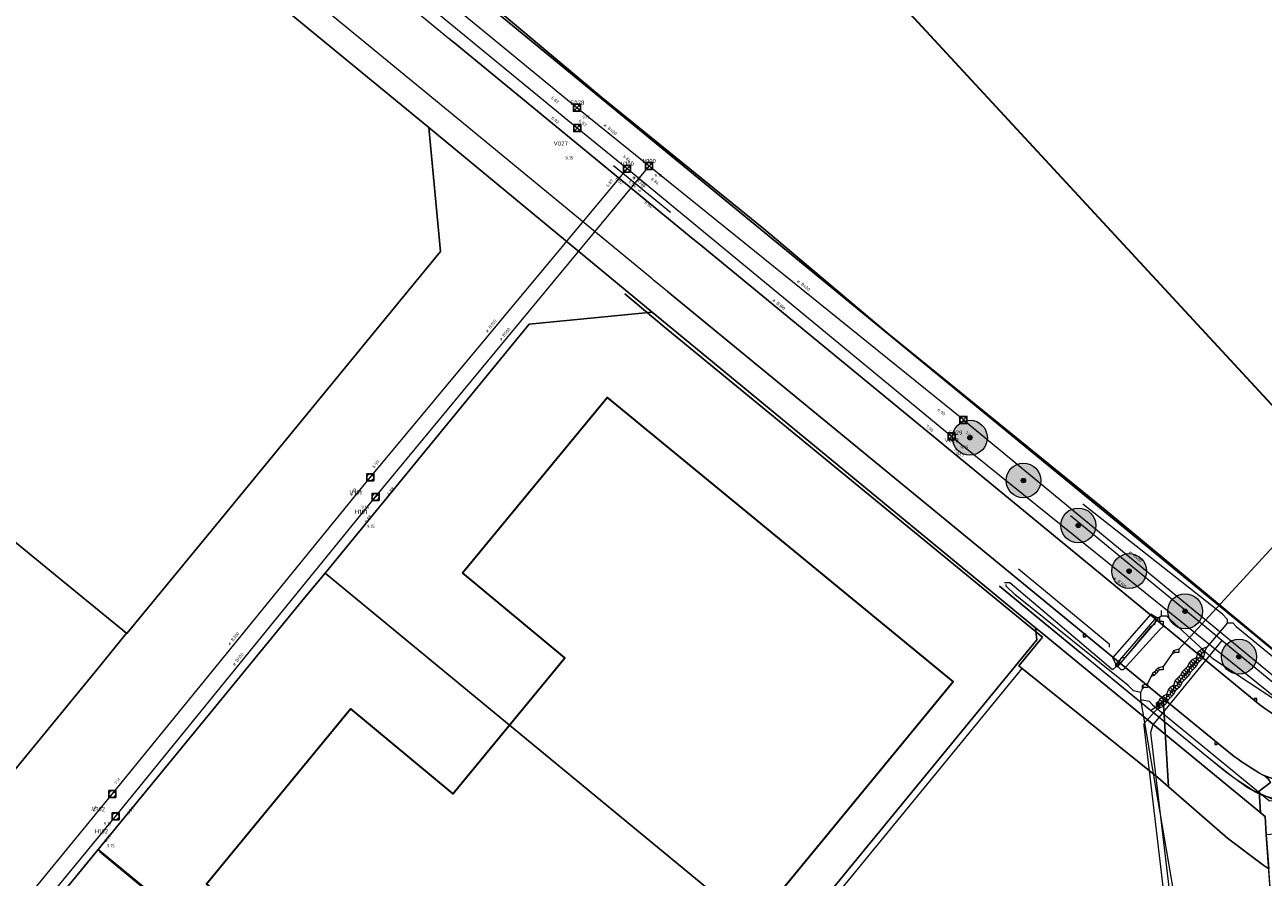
# Model space of a CAD drawing. Header units: metres. Extents: x 163628 to 167855, y 402678 to 405435.
# Tile 69 of 256: x 163973 to 164116, y 403356 to 403454. Entities that reach past the tile are written whole.
import ezdxf
from ezdxf.enums import TextEntityAlignment as Align
from ezdxf.lldxf.tags import DXFTag

# ---------------------------------------------------------------- set-up
doc = ezdxf.new("R2010")
doc.units = ezdxf.units.M
doc.layers.get('0').update_dxf_attribs({"lineweight": 25})
for name, color, linetype, lineweight in [('X-CA190022.004-UO-BGT_Ondergrond$0$GE_201_SHDHek_Lijn_GEM', 253, 'X-CA190022.004-UO-BGT_Ondergrond$0$Hekwerk', 9), ('X-CA190022.004-UO-BGT_Ondergrond$0$GE_314_WGDRijbaanLokaleweg_Vlak_GEM', 253, 'Continuous', 9), ('X-CA190022.004-UO-BGT_Ondergrond$0$GE_316_WGDFietspad_Vlak_GEM', 253, 'Continuous', 9), ('X-CA190022.004-UO-BGT_Ondergrond$0$GE_322_WGDInrit_Vlak_GEM', 253, 'Continuous', 9), ('X-CA190022.004-UO-BGT_Ondergrond$0$GE_367_OWGBerm_groenvoorziening_grasenk_GEM', 253, 'Continuous', 9), ('X-CA190022.004-UO-BGT_Ondergrond$0$GE_401_OTDErf_Vlak_GEM', 253, 'Continuous', 9), ('X-CA190022.004-UO-BGT_Ondergrond$0$GE_601_PNDgrondvlakpand_Vlak_MV_GEM', 34, 'Continuous', 35), ('X-CA190022.004-UO-BGT_Ondergrond$0$GE_861_PALLichtmast_Punt_GEM', 253, 'Continuous', 9), ('X-CA190022.004-UO-BGT_Ondergrond$0$GE_886_PutKolk_Punt_GEM', 253, 'Continuous', 9), ('X-CA190022.004-UO-KAD_Percelen$0$B-WE-KG-GRENS_PERCEEL-GV', 150, 'Continuous', 9), ('X-CA190022.004-UO-WHM_Riolering gemeente_NLCS_v0.2$0$B-WE-RI-BOB-T18', 214, 'Continuous', 15), ('X-CA190022.004-UO-WHM_Riolering gemeente_NLCS_v0.2$0$B-WE-RI-DIAMETER-T18', 214, 'Continuous', 15), ('X-CA190022.004-UO-WHM_Riolering gemeente_NLCS_v0.2$0$B-WE-RI-HWA_TRANSPORTLEIDING-G', 214, 'X-CA190022.004-UO-WHM_Riolering gemeente_NLCS_v0.2$0$1-200 HEMELWATER', 15), ('X-CA190022.004-UO-WHM_Riolering gemeente_NLCS_v0.2$0$B-WE-RI-PUT-S', 214, 'Continuous', 15), ('X-CA190022.004-UO-WHM_Riolering gemeente_NLCS_v0.2$0$B-WE-RI-PUTDEKSELHOOGTE-T18', 214, 'Continuous', 15), ('X-CA190022.004-UO-WHM_Riolering gemeente_NLCS_v0.2$0$B-WE-RI-PUTNUMMER-T25', 214, 'Continuous', 15), ('X-CA190022.004-UO-WHM_Riolering gemeente_NLCS_v0.2$0$B-WE-RI-VWA_TRANSPORTLEIDING-G', 214, 'X-CA190022.004-UO-WHM_Riolering gemeente_NLCS_v0.2$0$1-200 VUILWATER', 15)]:
    doc.layers.add(name, color=color, linetype=linetype, lineweight=lineweight)
doc.layers.add('X-CA190022.004-UO-DWM_Beplanting$0$B-WE-GR-BOOM-S AFKOMSTIG UIT BOMENBESTAND GEMEENTE', color=252, linetype='Continuous')
doc.layers.add('X-CA190022.004-UO-DWM_Beplanting$0$N-GV-GR-GRAS-A-200', color=7, linetype='Continuous')
for name, color, linetype, lineweight, transparency in [('X-CA190022.004-UO-KLIC$0$B-OI-KL-DATA_GLASNET VEGHEL B.V._0001106108_VECT_19O042615-G', 42, 'X-CA190022.004-UO-KLIC$0$KL-DATA-N', 0, 0.25), ('X-CA190022.004-UO-KLIC$0$B-OI-KL-DATA_KPN_0000546663_VECT_19O042615-G', 42, 'X-CA190022.004-UO-KLIC$0$1-200 TELEFONIE-KPN', 0, 0.25), ('X-CA190022.004-UO-KLIC$0$B-OI-KL-WATER_BW_0000551269_VECT_19O042615-G', 42, 'X-CA190022.004-UO-KLIC$0$1-200 WATERLEIDING', 0, 0.25), ('X-CA190022.004-UO-KLIC$0$B-WE-KL-DATA_MANTELBUIS-G', 42, 'X-CA190022.004-UO-KLIC$0$1-200 DATA', 0, 0.25), ('X-CA190022.004-UO-KLIC$0$B-WE-KL-ET_LS-G', 42, 'X-CA190022.004-UO-KLIC$0$1-200 LAAGSPANNING', 0, 0.25), ('X-CA190022.004-UO-KLIC$0$B-WE-KL-ET_LS_HULPSTUK-S', 42, 'X-CA190022.004-UO-KLIC$0$1-200 LAAGSPANNING', 0, 0.25), ('X-CA190022.004-UO-KLIC$0$B-WE-KL-ET_LS_KABELBED-G', 42, 'X-CA190022.004-UO-KLIC$0$1-200 LAAGSPANNING', 0, 0.25), ('X-CA190022.004-UO-KLIC$0$B-WE-KL-ET_MS-G', 42, 'X-CA190022.004-UO-KLIC$0$1-200 MIDDENSPANNING', 0, 0.25), ('X-CA190022.004-UO-KLIC$0$B-WE-KL-ET_MS_HULPSTUK-S', 42, 'X-CA190022.004-UO-KLIC$0$1-200 MIDDENSPANNING', 0, 0.25), ('X-CA190022.004-UO-KLIC$0$B-WE-KL-GAS_LD-G', 42, 'X-CA190022.004-UO-KLIC$0$1-200 GASLEIDING LAGE DRUK', 0, 0.25), ('X-CA190022.004-UO-KLIC$0$B-WE-KL-GAS_LD_HULPSTUK-S', 42, 'X-CA190022.004-UO-KLIC$0$1-200 GASLEIDING LAGE DRUK', 0, 0.25)]:
    doc.layers.add(name, color=color, linetype=linetype, lineweight=lineweight, transparency=transparency)
doc.styles.add('X-CA190022.004-UO-BGT_Ondergrond$0$NLCS-ISO', font='NLCS-ISO.ttf')
doc.styles.add('X-CA190022.004-UO-KLIC$0$NLCS-ISO', font='NLCS-ISO.ttf')
doc.styles.add('X-CA190022.004-UO-KLIC$0$Standard', font='NLCS-ISO.ttf')
doc.styles.add('X-CA190022.004-UO-WHM_Riolering gemeente_NLCS_v0.2$0$NLCS-ISO', font='NLCS-ISO.ttf')
doc.styles.add('X-CA190022.004-UO-WHM_Riolering gemeente_NLCS_v0.2$0$NLCS-ISO-M200-T18', font='NLCS-ISO.ttf', dxfattribs={"height": 0.36})
doc.styles.add('X-CA190022.004-UO-WHM_Riolering gemeente_NLCS_v0.2$0$NLCS-ISO-M200-T25', font='NLCS-ISO.ttf', dxfattribs={"height": 0.5})
doc.linetypes.add('X-CA190022.004-UO-BGT_Ondergrond$0$Hekwerk', pattern='A,5,-1.5,[2,dgnlstyle-Veghel.shx,S=0.007937,R=0,X=0,Y=0],-1.5', length=8)
doc.linetypes.add('X-CA190022.004-UO-KLIC$0$1-200 DATA', pattern='A,1.5,-0.6,["DATA",X-CA190022.004-UO-KLIC$0$NLCS-ISO,S=0.24,R=0,X=-0.5,Y=-0.12],-0.3', length=2.4)
doc.linetypes.add('X-CA190022.004-UO-KLIC$0$1-200 GASLEIDING LAGE DRUK', pattern='A,1.5,-0.6,["GAS LD",X-CA190022.004-UO-KLIC$0$NLCS-ISO,S=0.24,R=0,X=-0.5,Y=-0.12],-0.7', length=2.8)
doc.linetypes.add('X-CA190022.004-UO-KLIC$0$1-200 LAAGSPANNING', pattern='A,1.5,-0.6,["LS",X-CA190022.004-UO-KLIC$0$NLCS-ISO,S=0.24,R=0,X=-0.45,Y=-0.12],-0.05', length=2.15)
doc.linetypes.add('X-CA190022.004-UO-KLIC$0$1-200 MIDDENSPANNING', pattern='A,1.5,-0.6,["MS",X-CA190022.004-UO-KLIC$0$NLCS-ISO,S=0.24,R=0,X=-0.5,Y=-0.12],-0.05', length=2.15)
doc.linetypes.add('X-CA190022.004-UO-KLIC$0$1-200 TELEFONIE-KPN', pattern='A,1.5,-0.6,["KPN",X-CA190022.004-UO-KLIC$0$NLCS-ISO,S=0.24,R=0,X=-0.5,Y=-0.12],-0.3', length=2.4)
doc.linetypes.add('X-CA190022.004-UO-KLIC$0$1-200 WATERLEIDING', pattern='A,1.5,-0.6,["WATER",X-CA190022.004-UO-KLIC$0$NLCS-ISO,S=0.24,R=0,X=-0.5,Y=-0.12],-0.65', length=2.75)
tags = doc.linetypes.add('X-CA190022.004-UO-KLIC$0$KL-DATA-N', pattern='A,4,-1,[101,NLCS.SHX,S=0.5,R=0,X=0,Y=0],-1,4,-1,["D",X-CA190022.004-UO-KLIC$0$Standard,S=1,R=0,X=-0.25,Y=-0.5],-1.5', length=12.5).pattern_tags.tags
tags[18] = DXFTag(74, 10)
doc.linetypes.add('X-CA190022.004-UO-WHM_Riolering gemeente_NLCS_v0.2$0$1-200 HEMELWATER', pattern='A,1.5,-0.6,["HWA",X-CA190022.004-UO-WHM_Riolering gemeente_NLCS_v0.2$0$NLCS-ISO,S=0.24,R=0,X=-0.5,Y=-0.12],-0.3', length=2.4)
doc.linetypes.add('X-CA190022.004-UO-WHM_Riolering gemeente_NLCS_v0.2$0$1-200 VUILWATER', pattern='A,1.5,-0.6,["DWA",X-CA190022.004-UO-WHM_Riolering gemeente_NLCS_v0.2$0$NLCS-ISO,S=0.24,R=0,X=-0.5,Y=-0.12],-0.3', length=2.4)

# ---------------------------------------------------------------- blocks, each defined once
blk = doc.blocks.new('X-CA190022.004-UO-BGT_Ondergrond$0$SRI-KOLK-SO')
at = {"color": 0, "linetype": 'ByBlock', "lineweight": 18}
blk.add_lwpolyline([(-1.125, -1.125), (1.125, -1.125), (1.125, 1.125), (-1.125, 1.125)], close=True, dxfattribs=at)
at = {"color": 0, "linetype": 'ByBlock', "lineweight": 18, "style": 'X-CA190022.004-UO-BGT_Ondergrond$0$NLCS-ISO'}
blk.add_text('k', height=1.5, dxfattribs=at).set_placement((0, 0), align=Align.MIDDLE_CENTER)
blk = doc.blocks.new('X-CA190022.004-UO-BGT_Ondergrond$0$IMGEOKolk')
at = {"xscale": 5, "yscale": 5, "zscale": 5}
blk.add_blockref('X-CA190022.004-UO-BGT_Ondergrond$0$SRI-KOLK-SO', (0, 0), dxfattribs=at)
blk = doc.blocks.new('X-CA190022.004-UO-BGT_Ondergrond$0$N-SIE-WEG_LICHTMAST-SO')
h = blk.add_hatch(color=256)
h.paths.add_polyline_path([(1.2, 0.5, 0.658505), (-1.2, 0.5)])
h.paths.add_polyline_path([(-1.2, -0.5, 0.658505), (1.2, -0.5)])
at = {"flags": 128}
for points in [[(-2.2, 1.3), (-1.1, 0.6)], [(-1.2, 0.5), (1.2, 0.5)], [(0, 1.3), (0, 2.5)], [(1.1, 0.6), (2.2, 1.3)], [(-2.2, -1.3), (-1.1, -0.6)], [(-1.2, -0.5), (1.2, -0.5)], [(0, -1.3), (0, -2.5)], [(2.2, -1.3), (1.1, -0.6)]]:
    blk.add_lwpolyline(points, dxfattribs=at)
at = {"ltscale": 0.5}
blk.add_circle((0, 0), 1.27, dxfattribs=at)
at = {"style": 'X-CA190022.004-UO-BGT_Ondergrond$0$NLCS-ISO'}
blk.add_attdef('TYPE', text='', height=1.8, dxfattribs=at).set_placement((0, 2.5), align=Align.BOTTOM_CENTER)
blk = doc.blocks.new('X-CA190022.004-UO-BGT_Ondergrond$0$IMGEOLichtmastpaal')
at = {"xscale": 5, "yscale": 5, "zscale": 5}
blk.add_blockref('X-CA190022.004-UO-BGT_Ondergrond$0$N-SIE-WEG_LICHTMAST-SO', (0, 6.4), dxfattribs=at)
blk = doc.blocks.new('X-CA190022.004-UO-KLIC$0$SKL-WTB_HULP_MOF-SO')
at = {"linetype": 'ByBlock', "lineweight": 18}
h = blk.add_hatch(color=0, dxfattribs=at)
h.dxf.hatch_style = 1
h.paths.add_polyline_path([(-0.5625, 0, 1), (0.5625, 0, 1)])
at = {"color": 0, "linetype": 'ByBlock', "lineweight": 18}
blk.add_circle((0, 0), 0.5625, dxfattribs=at)
at = {"color": 0, "linetype": 'ByBlock', "lineweight": 18, "style": 'X-CA190022.004-UO-KLIC$0$NLCS-ISO', "flags": 1}
for tag, p in [('TYPE', (1.5, 0)), ('OMSCHRIJVING', (1.5, -3)), ('LABEL', (1.5, -1.5))]:
    blk.add_attdef(tag, p, '', height=1, dxfattribs=at)
blk = doc.blocks.new('X-CA190022.004-UO-KLIC$0$SKL-WTB_HULP_OVERIG-SO')
at = {"color": 0, "linetype": 'ByBlock', "lineweight": 18}
for points in [[(-0.1, 0.1), (0.1, -0.1)], [(0.1, 0.1), (-0.1, -0.1)]]:
    blk.add_lwpolyline(points, dxfattribs=at)
at = {"color": 0, "linetype": 'ByBlock', "lineweight": 18, "style": 'X-CA190022.004-UO-KLIC$0$NLCS-ISO', "flags": 1}
for tag, p in [('TYPE', (1.5, 0)), ('LABEL', (1.5, -1.5)), ('OMSCHRIJVING', (1.5, -3))]:
    blk.add_attdef(tag, p, '', height=1, dxfattribs=at)
blk = doc.blocks.new('X-CA190022.004-UO-WHM_Riolering gemeente_NLCS_v0.2$0$B-SRI-PUT_BETON-SO')
blk.add_line((-1.41, -1.41), (1.41, 1.41))
at = {"lineweight": -3, "flags": 128}
blk.add_lwpolyline([(2, -2), (2, 2), (-2, 2), (-2, -2)], close=True, dxfattribs=at)
at = {"lineweight": -3}
blk.add_circle((0, 0), 2, dxfattribs=at)
blk = doc.blocks.new('X-CA190022.004-UO-DWM_Beplanting$0$SGR-BOOM_01-SO')
at = {"linetype": 'ByBlock', "lineweight": 18}
h = blk.add_hatch(color=0, dxfattribs=at)
h.dxf.hatch_style = 1
edge = h.paths.add_edge_path()
edge.add_arc((0, 0), 0.25, 0, 360)
at = {"color": 0, "linetype": 'ByBlock', "lineweight": 18}
for radius in [2, 0.25]:
    blk.add_circle((0, 0), radius, dxfattribs=at)
blk = doc.blocks.new('X-CA190022.004-UO-DWM_Beplanting$0$IMGEOBoom')
at = {"transparency": 33554457}
h = blk.add_hatch(color=256, dxfattribs=at)
h.dxf.hatch_style = 1
edge = h.paths.add_edge_path()
edge.add_arc((0, 0), 100, 0, 360)
edge = h.paths.add_edge_path(flags=17)
edge.add_arc((0, 0), 12.5, 0, 360)
h = blk.add_hatch()
h.set_pattern_fill('ANGLE', color=256)
h.set_pattern_definition([(0, (0, 0), (0, 6.985), [5.08, -1.905]), (90, (0, 0), (-6.985, 4e-16), [5.08, -1.905])])
edge = h.paths.add_edge_path(flags=17)
edge.add_arc((0, 0), 12.5, 0, 360)
at = {"layer": 'X-CA190022.004-UO-DWM_Beplanting$0$N-GV-GR-GRAS-A-200'}
h = blk.add_hatch(color=256, dxfattribs=at)
h.dxf.hatch_style = 1
edge = h.paths.add_edge_path(flags=17)
edge.add_arc((0, 0), 12.5, 0, 360)
at = {"xscale": 50, "yscale": 50, "zscale": 50}
blk.add_blockref('X-CA190022.004-UO-DWM_Beplanting$0$SGR-BOOM_01-SO', (0, 0), dxfattribs=at)

msp = doc.modelspace()

# ---------------------------------------------------------------- linework, layer by layer
at = {"layer": 'X-CA190022.004-UO-BGT_Ondergrond$0$GE_201_SHDHek_Lijn_GEM'}
for p, q in [((164097.455, 403398.262), (164123.182, 403376.894)), ((164031.24, 403310.978), (164087.94, 403380.063)), ((164103.497, 403367.545), (164087.94, 403380.063)), ((164104.717, 403366.487), (164103.497, 403367.545)), ((164111.487, 403360.613), (164104.717, 403366.487)), ((164115.674, 403357.456), (164111.487, 403360.613)), ((163982, 403359.062), (164030.415, 403319.289))]:
    msp.add_line(p, q, dxfattribs=at)
at = {"layer": 'X-CA190022.004-UO-BGT_Ondergrond$0$GE_314_WGDRijbaanLokaleweg_Vlak_GEM', "flags": 128}
for points in [[(164111.819, 403370.327), (164110.422, 403371.472), (164104.118, 403376.641), (164047.197, 403423.307), (164045.595, 403424.62), (164045.52, 403424.682), (164045.445, 403424.743), (164023.128, 403443.119), (163988.974, 403471.167), (163987.37, 403472.484), (163985.867, 403473.719), (163972.494, 403484.697), (163965.389, 403490.533), (163957.217, 403497.246), (163924.326, 403524.265), (163916.412, 403530.766), (163911.028, 403535.189), (163890.616, 403551.956), (163878.913, 403561.57), (163847.365, 403587.523)], [(163894.462, 403557.262), (163916.178, 403539.41), (163948.098, 403513.169), (163960.605, 403502.888), (163991.561, 403477.44), (163993.176, 403476.111), (163994.174, 403475.291), (163994.939, 403474.662), (163995.092, 403474.547), (163995.246, 403474.433), (164022.241, 403452.249), (164022.53, 403451.998), (164022.603, 403451.936), (164049.692, 403429.697), (164051.252, 403428.415), (164115.201, 403375.914)], [(164163.417, 403368.741), (164137.846, 403367.054), (164128.316, 403366.425), (164121.941, 403366.004), (164118.846, 403366.637), (164115.592, 403367.815)]]:
    msp.add_lwpolyline(points, dxfattribs=at)
at = {"layer": 'X-CA190022.004-UO-BGT_Ondergrond$0$GE_314_WGDRijbaanLokaleweg_Vlak_GEM'}
msp.add_arc((164124.597, 403387.734), 15.1, 231.51754, 273.83023, dxfattribs=at)
at = {"layer": 'X-CA190022.004-UO-BGT_Ondergrond$0$GE_314_WGDRijbaanLokaleweg_Vlak_GEM', "extrusion": (0, 0, -1)}
msp.add_arc((-164131.305, 403395.505), 31.838, 299.57298, 307.73704, dxfattribs=at)
at = {"layer": 'X-CA190022.004-UO-BGT_Ondergrond$0$GE_316_WGDFietspad_Vlak_GEM', "flags": 128}
msp.add_lwpolyline([(164115.592, 403367.815), (164118.846, 403366.637), (164121.941, 403366.004), (164121.189, 403365.954)], dxfattribs=at)
at = {"layer": 'X-CA190022.004-UO-BGT_Ondergrond$0$GE_316_WGDFietspad_Vlak_GEM'}
msp.add_arc((164114.57, 403365.896), 2.174, 30.73055, 61.96929, dxfattribs=at)
at = {"layer": 'X-CA190022.004-UO-BGT_Ondergrond$0$GE_322_WGDInrit_Vlak_GEM', "flags": 128}
msp.add_lwpolyline([(164116.439, 403367.007), (164115.133, 403365.985), (164115.291, 403363.492), (164115.798, 403363.076), (164115.946, 403361.042), (164116.235, 403357.093), (164115.674, 403357.456), (164111.487, 403360.613), (164104.717, 403366.487), (164104.118, 403376.641), (164110.422, 403371.472), (164111.819, 403370.327)], dxfattribs=at)
at = {"layer": 'X-CA190022.004-UO-BGT_Ondergrond$0$GE_322_WGDInrit_Vlak_GEM'}
msp.add_arc((164131.305, 403395.505), 31.838, 232.26296, 240.42702, dxfattribs=at)
at = {"layer": 'X-CA190022.004-UO-BGT_Ondergrond$0$GE_322_WGDInrit_Vlak_GEM', "extrusion": (0, 0, -1)}
msp.add_arc((-164114.57, 403365.896), 2.174, 118.03071, 149.26945, dxfattribs=at)
at = {"layer": 'X-CA190022.004-UO-BGT_Ondergrond$0$GE_367_OWGBerm_groenvoorziening_grasenk_GEM', "flags": 128}
for points in [[(164021.873, 403474.21), (164023.405, 403475.629), (164024.929, 403477.04), (164052.619, 403502.676), (164054.291, 403500.864), (164034.327, 403482.449), (164023.302, 403472.06), (164023.438, 403459.209), (164039.689, 403445.569), (164058.254, 403430.48), (164072.428, 403418.573), (164097.455, 403398.262), (164123.182, 403376.894), (164158.685, 403379.957), (164158.679, 403379.616)], [(164115.201, 403375.914), (164051.252, 403428.415), (164049.692, 403429.697), (164022.603, 403451.936), (164022.53, 403451.998), (164022.241, 403452.249)], [(164047.197, 403423.307), (164104.118, 403376.641), (164104.717, 403366.487), (164103.497, 403367.545), (164087.94, 403380.063), (164087.549, 403380.377), (164090.25, 403383.661), (164046.847, 403419.257), (164042.305, 403423.024)], [(164124.471, 403244.666), (164123.405, 403259.221), (164122.43, 403272.523), (164121.05, 403291.365), (164120.158, 403303.545), (164118.898, 403320.745), (164117.657, 403337.683), (164116.235, 403357.093), (164115.946, 403361.042), (164115.798, 403363.076), (164115.291, 403363.492), (164115.133, 403365.985), (164116.439, 403367.007)]]:
    msp.add_lwpolyline(points, dxfattribs=at)
at = {"layer": 'X-CA190022.004-UO-BGT_Ondergrond$0$GE_367_OWGBerm_groenvoorziening_grasenk_GEM', "extrusion": (0, 0, -1)}
msp.add_arc((-164124.597, 403387.734), 15.1, 266.16977, 308.48246, dxfattribs=at)
at = {"layer": 'X-CA190022.004-UO-BGT_Ondergrond$0$GE_401_OTDErf_Vlak_GEM', "flags": 128}
for points in [[(164123.182, 403376.894), (164097.455, 403398.262), (164072.428, 403418.573), (164058.254, 403430.48), (164039.689, 403445.569), (164023.438, 403459.209), (164023.302, 403472.06), (164034.327, 403482.449), (164054.291, 403500.864), (164055.614, 403502.084), (164056.02, 403502.458), (164066.404, 403512.005), (164067.041, 403512.605), (164091.552, 403535.711)], [(164137.741, 403394.779), (164130.705, 403395.048), (164066.082, 403464.885), (164077.251, 403475.219), (164084.048, 403467.893), (164105.835, 403488.05), (164099.021, 403495.354), (164128.618, 403522.754), (164135.39, 403515.429), (164150.027, 403528.929), (164204.428, 403470.152), (164188.006, 403454.921), (164194.788, 403447.578), (164137.741, 403394.779)], [(164042.305, 403423.024), (164046.847, 403419.257), (164090.25, 403383.661), (164087.549, 403380.377), (164087.94, 403380.063), (164103.497, 403367.545), (164104.717, 403366.487), (164111.487, 403360.613), (164115.674, 403357.456), (164116.235, 403357.093)], [(164023.689, 403391.045), (164040.285, 403411.149), (164079.984, 403378.527), (164034.013, 403322.656), (163994.284, 403355.357), (164010.823, 403375.436), (164022.581, 403365.677), (164035.423, 403381.273), (164023.689, 403391.045)]]:
    msp.add_lwpolyline(points, dxfattribs=at)
at = {"layer": 'X-CA190022.004-UO-BGT_Ondergrond$0$GE_601_PNDgrondvlakpand_Vlak_MV_GEM', "flags": 128}
for points in [[(164137.741, 403394.779), (164130.705, 403395.048), (164066.082, 403464.885), (164077.251, 403475.219), (164084.048, 403467.893), (164105.835, 403488.05), (164099.021, 403495.354), (164128.618, 403522.754), (164135.39, 403515.429), (164150.027, 403528.929), (164204.428, 403470.152), (164188.006, 403454.921), (164194.788, 403447.578), (164137.741, 403394.779)], [(164023.689, 403391.045), (164040.285, 403411.149), (164079.984, 403378.527), (164034.013, 403322.656), (163994.284, 403355.357), (164010.823, 403375.436), (164022.581, 403365.677), (164035.423, 403381.273), (164023.689, 403391.045)]]:
    msp.add_lwpolyline(points, dxfattribs=at)
at = {"layer": 'X-CA190022.004-UO-KAD_Percelen$0$B-WE-KG-GRENS_PERCEEL-GV', "flags": 128}
for points in [[(164203.337, 403482.614), (164125.348, 403566.768), (164022.925, 403472.093), (164023.261, 403458.91), (164123.292, 403376.825), (164165.882, 403380.425), (164237.134, 403446.038)], [(164019.82, 403442.132), (163968.105, 403484.565), (163936.317, 403445.8), (163935.426, 403444.712), (163925.671, 403432.812), (163932.642, 403427.098), (163955.818, 403408.1), (163977.372, 403390.433), (163985.108, 403384.108), (163985.161, 403384.065), (163994.91, 403395.936), (163995.436, 403396.577), (164017.434, 403423.389), (164021.142, 403427.908)], [(164060.384, 403347.772), (164089.594, 403383.336), (164089.457, 403384.744), (164045.439, 403420.954), (164031.342, 403419.55), (164007.908, 403391.015), (164017.288, 403383.287), (164056.952, 403350.601)], [(163955.818, 403408.1), (163925.173, 403370.915), (163917.634, 403361.729), (163939.292, 403343.895), (163953.294, 403345.31), (163981.871, 403380.095), (163985.108, 403384.108), (163977.372, 403390.433)], [(164007.908, 403391.015), (164005.556, 403388.151), (163995.352, 403375.726), (163981.86, 403359.306), (164030.514, 403319.284), (164031.148, 403312.178), (164060.384, 403347.772), (164056.952, 403350.601), (164017.288, 403383.287)], [(164089.583, 403216.935), (164088.484, 403222.695), (164110.121, 403226.655), (164124.014, 403244.093), (164124.081, 403244.177), (164124.471, 403244.666), (164115.946, 403361.042), (164115.798, 403363.076), (164090.229, 403384.109), (164089.457, 403384.744), (164089.594, 403383.336), (164060.384, 403347.772), (164031.148, 403312.178), (164033.768, 403282.812), (164037.022, 403246.337), (164039.956, 403213.457), (164059.365, 403213.073), (164085, 403215.942)], [(163965.29, 403339.14), (164033.768, 403282.812), (164031.148, 403312.178), (164030.514, 403319.284), (163981.86, 403359.306)]]:
    msp.add_lwpolyline(points, close=True, dxfattribs=at)
for points in [[(163909.478, 403532.697), (163910.138, 403532.156), (163911.841, 403530.76), (163968.105, 403484.565), (164019.82, 403442.132), (164045.439, 403420.954), (164089.457, 403384.744), (164090.229, 403384.109)], [(164090.229, 403384.109), (164115.798, 403363.076), (164115.946, 403361.042), (164120.988, 403361.415), (164145.911, 403363.26), (164156.877, 403364.062), (164168.8, 403364.933), (164171.143, 403367.101), (164182.753, 403377.839), (164190.554, 403385.054), (164212.653, 403405.463), (164234.727, 403425.796), (164264.282, 403453.13), (164311.58, 403496.822), (164330.627, 403514.464), (164348.279, 403530.814)], [(164320.944, 403523.34), (164302.68, 403506.429), (164291.64, 403496.19), (164237.134, 403446.038), (164165.882, 403380.425), (164123.292, 403376.825), (164023.261, 403458.91), (163997.382, 403480.119), (163954.024, 403515.741)], [(163965.29, 403339.14), (163981.86, 403359.306), (163995.352, 403375.726), (164005.556, 403388.151), (164007.908, 403391.015), (164031.342, 403419.55), (164045.439, 403420.954), (164019.82, 403442.132), (164021.142, 403427.908), (164017.434, 403423.389), (163995.436, 403396.577), (163994.91, 403395.936), (163985.161, 403384.065), (163985.108, 403384.108), (163981.871, 403380.095), (163953.294, 403345.31)]]:
    msp.add_lwpolyline(points, dxfattribs=at)
at = {"layer": 'X-CA190022.004-UO-KLIC$0$B-OI-KL-DATA_GLASNET VEGHEL B.V._0001106108_VECT_19O042615-G', "ltscale": 0.2, "flags": 128}
for points in [[(164087.5, 403391.5), (164097.9, 403382.9), (164097.9, 403382.5)], [(164098.7, 403380.3), (164098.3, 403379.9), (164086.5, 403389.9), (164085.9, 403389.9)], [(164103.3, 403385.9), (164102.7, 403386.3), (164098.3, 403381.3), (164098.7, 403380.5)], [(164103.3, 403385.9), (164103.1, 403385.1), (164102.7, 403384.9), (164099.7, 403381.3), (164099.3, 403381.3), (164098.9, 403380.5)], [(164103.7, 403385.9), (164103.7, 403385.5), (164104.1, 403385.5), (164104.1, 403384.9), (164103.7, 403384.5), (164099.5, 403379.9), (164099.3, 403379.9), (164098.9, 403380.3)], [(164103.3, 403385.9), (164103.7, 403385.9)], [(164103.9, 403386.1), (164103.7, 403385.9)], [(164103.9, 403386.1), (164103.9, 403386.7)], [(164103.9, 403386.1), (164104.5, 403386.1), (164104.9, 403385.7), (164109.7, 403381.3), (164120.3, 403374.3), (164123.5, 403373.3), (164137.5, 403373.9), (164138.9, 403374.1), (164138.9, 403374.3)], [(164098.7, 403380.5), (164098.9, 403380.5)], [(164098.7, 403380.5), (164098.7, 403380.3)], [(164098.7, 403380.3), (164098.9, 403380.3)], [(164098.9, 403380.5), (164098.9, 403380.3)]]:
    msp.add_lwpolyline(points, dxfattribs=at)
at = {"layer": 'X-CA190022.004-UO-KLIC$0$B-OI-KL-DATA_KPN_0000546663_VECT_19O042615-G'}
msp.add_line((164103.7, 403379.9), (164103.3, 403379.5), dxfattribs=at)
at = {"layer": 'X-CA190022.004-UO-KLIC$0$B-OI-KL-DATA_KPN_0000546663_VECT_19O042615-G', "flags": 128}
for points in [[(164105.9, 403382.3), (164120.3, 403397.9), (164123.9, 403402.3)], [(164101.5, 403377.3), (164100.7, 403377.5), (164100.1, 403378.1), (164087.1, 403388.5), (164086.1, 403389.5), (164086.1, 403389.7)], [(164105.1, 403381.7), (164104.1, 403380.3)], [(164105.3, 403382.1), (164105.1, 403381.7)], [(164105.5, 403381.9), (164105.1, 403381.7)], [(164105.9, 403382.3), (164105.3, 403382.1)], [(164105.3, 403382.1), (164105.5, 403381.9)], [(164105.9, 403382.3), (164105.9, 403381.9), (164105.5, 403381.9)], [(164103.1, 403379.7), (164102.9, 403379.5)], [(164103.3, 403379.9), (164103.1, 403379.7)], [(164103.1, 403379.7), (164103.3, 403379.5)], [(164103.5, 403380.1), (164103.3, 403379.9)], [(164103.3, 403379.9), (164103.5, 403379.7)], [(164104.1, 403380.3), (164103.5, 403380.1)], [(164103.5, 403380.1), (164103.7, 403379.9)], [(164104.1, 403380.3), (164104.1, 403379.9), (164103.7, 403379.9)], [(164102.3, 403378.3), (164101.7, 403378.1)], [(164102.3, 403378.3), (164102.3, 403377.9), (164101.9, 403377.9)], [(164102.7, 403379.1), (164102.3, 403378.3)], [(164102.9, 403379.5), (164102.7, 403379.1)], [(164103.1, 403379.3), (164102.7, 403379.1)], [(164102.9, 403379.5), (164103.1, 403379.3)], [(164103.3, 403379.5), (164103.1, 403379.3)], [(164101.7, 403377.7), (164101.5, 403377.3)], [(164101.5, 403377.3), (164101.5, 403376.5)], [(164101.7, 403378.1), (164101.9, 403377.9)], [(164101.7, 403378.1), (164101.7, 403377.7)], [(164101.9, 403377.9), (164101.7, 403377.7)], [(164101.5, 403376.5), (164102.5, 403376.3), (164102.9, 403375.9), (164116.3, 403364.9), (164124.1, 403365.3)], [(164101.5, 403376.5), (164113.9, 403304.1), (164113.9, 403302.9), (164110.3, 403298.3), (164109.9, 403298.1), (164107.9, 403299.7)]]:
    msp.add_lwpolyline(points, dxfattribs=at)
at = {"layer": 'X-CA190022.004-UO-KLIC$0$B-OI-KL-WATER_BW_0000551269_VECT_19O042615-G'}
for p, q in [((164107.9, 403381.3), (164107.9, 403380.7)), ((164108.3, 403381.7), (164108.3, 403381.3)), ((164108.5, 403381.9), (164108.5, 403381.5)), ((164106.7, 403379.7), (164106.7, 403379.3)), ((164106.9, 403379.9), (164106.9, 403379.5)), ((164107.1, 403380.3), (164107.1, 403379.7)), ((164107.3, 403380.5), (164107.3, 403380.1)), ((164107.5, 403380.7), (164107.5, 403380.3)), ((164107.7, 403380.9), (164107.7, 403380.5)), ((164105.7, 403378.5), (164105.7, 403378.1)), ((164105.9, 403378.7), (164105.9, 403378.3)), ((164106.1, 403378.9), (164106.1, 403378.5)), ((164106.3, 403379.3), (164106.3, 403378.9)), ((164106.7, 403378.9), (164106.3, 403378.5)), ((164106.5, 403379.5), (164106.5, 403379.1)), ((164104.5, 403377.1), (164104.5, 403376.5)), ((164104.9, 403377.5), (164104.9, 403377.1)), ((164105.1, 403377.7), (164105.1, 403377.3)), ((164105.3, 403378.1), (164105.3, 403377.5)), ((164103.5, 403376.1), (164103.5, 403375.5)), ((164103.7, 403376.1), (164103.7, 403375.5)), ((164103.9, 403376.3), (164103.9, 403375.9)), ((164104.1, 403376.5), (164104.1, 403376.1)), ((164104.3, 403376.7), (164104.3, 403376.3))]:
    msp.add_line(p, q, dxfattribs=at)
at = {"layer": 'X-CA190022.004-UO-KLIC$0$B-OI-KL-WATER_BW_0000551269_VECT_19O042615-G', "flags": 128}
for points in [[(164111.5, 403385.3), (164111.5, 403385.7), (164110.9, 403386.3), (164094.9, 403398.9)], [(164111.5, 403385.3), (164109.1, 403382.5)], [(164111.5, 403385.3), (164112.1, 403385.3), (164112.5, 403384.9), (164123.7, 403375.7), (164138.9, 403376.9)], [(164107.9, 403381.3), (164107.5, 403381.1)], [(164108.1, 403381.9), (164107.9, 403381.3)], [(164107.9, 403381.3), (164108.3, 403381.3)], [(164108.3, 403382.1), (164108.1, 403381.9)], [(164108.1, 403381.9), (164108.3, 403381.7)], [(164108.1, 403381.3), (164108.1, 403381.1)], [(164108.5, 403382.3), (164108.3, 403382.1)], [(164108.3, 403382.1), (164108.5, 403381.9)], [(164108.3, 403381.7), (164108.5, 403381.7)], [(164108.3, 403381.5), (164108.5, 403381.5)], [(164108.3, 403381.3), (164108.5, 403381.1)], [(164109.1, 403382.5), (164108.5, 403382.3)], [(164108.5, 403382.3), (164108.7, 403382.1)], [(164108.5, 403381.9), (164108.9, 403381.9)], [(164108.5, 403381.5), (164108.7, 403381.3)], [(164108.7, 403381.3), (164108.5, 403381.1)], [(164108.7, 403382.1), (164108.9, 403382.1)], [(164108.7, 403382.1), (164108.7, 403381.9)], [(164108.9, 403381.9), (164108.7, 403381.3)], [(164109.1, 403382.5), (164108.9, 403382.1)], [(164108.9, 403382.1), (164108.9, 403381.9)], [(164106.3, 403379.7), (164106.1, 403379.3)], [(164106.5, 403379.9), (164106.3, 403379.7)], [(164106.3, 403379.7), (164106.5, 403379.5)], [(164106.7, 403380.1), (164106.5, 403379.9)], [(164106.5, 403379.9), (164106.7, 403379.7)], [(164106.9, 403380.3), (164106.7, 403380.1)], [(164106.7, 403380.1), (164106.9, 403379.9)], [(164106.7, 403379.7), (164107.3, 403379.7)], [(164107.1, 403380.7), (164106.9, 403380.3)], [(164106.9, 403380.3), (164107.5, 403380.3)], [(164106.9, 403379.9), (164107.1, 403379.9)], [(164107.3, 403380.9), (164107.1, 403380.7)], [(164107.1, 403380.7), (164107.3, 403380.5)], [(164107.1, 403380.1), (164107.3, 403380.1)], [(164107.3, 403379.7), (164107.1, 403379.3)], [(164107.5, 403381.1), (164107.3, 403380.9)], [(164107.3, 403380.9), (164107.5, 403380.7)], [(164107.3, 403380.5), (164107.7, 403380.5)], [(164107.3, 403380.1), (164107.5, 403379.9)], [(164107.5, 403379.9), (164107.3, 403379.7)], [(164107.5, 403381.1), (164107.7, 403380.9)], [(164107.5, 403380.7), (164108.1, 403380.7)], [(164107.5, 403380.3), (164107.7, 403380.1)], [(164107.7, 403380.1), (164107.5, 403379.9)], [(164107.7, 403380.9), (164107.9, 403380.9)], [(164107.7, 403380.5), (164107.9, 403380.3)], [(164107.9, 403380.3), (164107.7, 403380.1)], [(164107.9, 403381.1), (164108.1, 403381.1)], [(164108.1, 403380.7), (164107.9, 403380.3)], [(164108.1, 403381.1), (164108.3, 403380.9)], [(164108.3, 403380.9), (164108.1, 403380.7)], [(164108.5, 403381.1), (164108.3, 403380.9)], [(164105.5, 403378.7), (164105.3, 403378.1)], [(164105.7, 403378.9), (164105.5, 403378.7)], [(164105.5, 403378.7), (164105.7, 403378.5)], [(164105.9, 403379.1), (164105.7, 403378.9)], [(164105.7, 403378.9), (164105.9, 403378.7)], [(164105.7, 403378.5), (164106.3, 403378.5)], [(164105.7, 403378.3), (164105.9, 403378.3)], [(164106.1, 403379.3), (164105.9, 403379.1)], [(164105.9, 403379.1), (164106.1, 403378.9)], [(164105.9, 403378.7), (164106.1, 403378.7)], [(164105.9, 403378.3), (164106.1, 403378.1)], [(164106.1, 403379.3), (164106.7, 403379.3)], [(164106.1, 403378.9), (164106.3, 403378.9)], [(164106.3, 403378.5), (164106.1, 403378.1)], [(164106.3, 403379.1), (164106.5, 403379.1)], [(164106.3, 403378.9), (164106.5, 403378.7)], [(164106.5, 403379.5), (164106.9, 403379.5)], [(164106.5, 403379.1), (164106.7, 403378.9)], [(164106.7, 403379.3), (164106.9, 403379.1)], [(164106.9, 403379.1), (164106.7, 403378.9)], [(164106.9, 403379.5), (164107.1, 403379.3)], [(164107.1, 403379.3), (164106.9, 403379.1)], [(164104.1, 403376.9), (164103.9, 403376.7)], [(164104.5, 403377.1), (164104.1, 403376.9)], [(164104.1, 403376.9), (164104.3, 403376.7)], [(164104.7, 403377.7), (164104.5, 403377.1)], [(164104.5, 403377.1), (164104.9, 403377.1)], [(164104.5, 403376.9), (164104.7, 403376.9)], [(164104.9, 403377.9), (164104.7, 403377.7)], [(164104.7, 403377.7), (164104.9, 403377.5)], [(164104.7, 403377.1), (164104.7, 403376.9)], [(164104.7, 403376.9), (164104.9, 403376.7)], [(164105.3, 403378.1), (164104.9, 403377.9)], [(164104.9, 403377.9), (164105.1, 403377.7)], [(164104.9, 403377.5), (164105.5, 403377.5)], [(164104.9, 403377.3), (164105.1, 403377.3)], [(164104.9, 403377.1), (164105.1, 403376.9)], [(164105.1, 403376.9), (164104.9, 403376.7)], [(164105.1, 403377.7), (164105.3, 403377.7)], [(164105.1, 403377.3), (164105.3, 403377.1)], [(164105.3, 403377.1), (164105.1, 403376.9)], [(164105.3, 403378.1), (164105.7, 403378.1)], [(164105.3, 403377.9), (164105.5, 403377.9)], [(164105.5, 403377.5), (164105.3, 403377.1)], [(164105.5, 403378.1), (164105.5, 403377.9)], [(164105.5, 403377.9), (164105.7, 403377.7)], [(164105.7, 403377.7), (164105.5, 403377.5)], [(164105.7, 403378.1), (164105.9, 403377.9)], [(164105.9, 403377.9), (164105.7, 403377.7)], [(164106.1, 403378.1), (164105.9, 403377.9)], [(164103.5, 403375.5), (164101.9, 403373.7), (164101.9, 403373.5), (164104.3, 403353.1), (164104.9, 403349.5), (164112.9, 403305.7), (164112.9, 403304.1), (164107.9, 403297.9), (164107.1, 403297.3), (164105.5, 403298.5), (164104.9, 403298.7)], [(164103.7, 403376.5), (164103.5, 403376.1)], [(164103.5, 403376.1), (164104.1, 403376.1)], [(164103.5, 403375.7), (164103.7, 403375.7)], [(164103.5, 403375.5), (164103.7, 403375.5)], [(164103.9, 403376.7), (164103.7, 403376.5)], [(164103.7, 403376.5), (164103.9, 403376.3)], [(164103.7, 403375.9), (164103.9, 403375.9)], [(164104.1, 403375.7), (164103.7, 403375.5)], [(164103.9, 403376.7), (164104.1, 403376.5)], [(164103.9, 403376.3), (164104.3, 403376.3)], [(164103.9, 403375.9), (164104.1, 403375.7)], [(164104.1, 403376.5), (164104.7, 403376.5)], [(164104.1, 403376.1), (164104.3, 403375.9)], [(164104.3, 403375.9), (164104.1, 403375.7)], [(164104.3, 403376.7), (164104.5, 403376.7)], [(164104.3, 403376.3), (164104.5, 403376.1)], [(164104.5, 403376.1), (164104.3, 403375.9)], [(164104.7, 403376.5), (164104.5, 403376.1)], [(164104.9, 403376.7), (164104.7, 403376.5)]]:
    msp.add_lwpolyline(points, dxfattribs=at)
at = {"layer": 'X-CA190022.004-UO-KLIC$0$B-WE-KL-DATA_MANTELBUIS-G'}
for points in [[(164103.324, 403385.94), (164098.588, 403380.454)], [(164103.551, 403385.744), (164098.815, 403380.258)], [(164103.551, 403385.744), (164103.324, 403385.94)], [(164098.815, 403380.258), (164098.588, 403380.454)]]:
    msp.add_lwpolyline(points, dxfattribs=at)
at = {"layer": 'X-CA190022.004-UO-KLIC$0$B-WE-KL-ET_LS-G'}
for points in [[(164085.311, 403389.496), (164090.949, 403384.868)], [(164085.311, 403389.496), (164090.949, 403384.868), (164094.581, 403381.886)], [(164114.709, 403365.878), (164113.762, 403366.401), (164111.246, 403368.207), (164102.66, 403375.255), (164098.604, 403378.584), (164094.581, 403381.886), (164090.949, 403384.868)], [(164114.709, 403365.878), (164113.762, 403366.401), (164111.246, 403368.207), (164102.66, 403375.255), (164098.604, 403378.584), (164094.581, 403381.886)], [(164102.66, 403375.255), (164103.621, 403375.91)], [(164115.399, 403365.543), (164114.709, 403365.878)], [(164121.214, 403363.948), (164115.399, 403365.543)], [(164139, 403364.826), (164138.663, 403364.804), (164124.845, 403363.892), (164121.214, 403363.948), (164115.399, 403365.543)]]:
    msp.add_lwpolyline(points, dxfattribs=at)
at = {"layer": 'X-CA190022.004-UO-KLIC$0$B-WE-KL-ET_LS_KABELBED-G'}
for points in [[(164090.949, 403384.868), (164085.311, 403389.496)], [(164094.581, 403381.886), (164090.949, 403384.868)], [(164114.709, 403365.878), (164113.762, 403366.401), (164111.246, 403368.207), (164102.66, 403375.255), (164098.604, 403378.584), (164094.581, 403381.886)], [(164115.399, 403365.543), (164114.709, 403365.878)], [(164121.214, 403363.948), (164115.399, 403365.543)]]:
    msp.add_lwpolyline(points, dxfattribs=at)
at = {"layer": 'X-CA190022.004-UO-KLIC$0$B-WE-KL-ET_MS-G', "linetype": 'X-CA190022.004-UO-KLIC$0$1-200 MIDDENSPANNING'}
for points in [[(164089.074, 403386.408), (164085.312, 403389.496)], [(164124.505, 403363.936), (164124.327, 403363.93), (164124.006, 403363.921), (164122.827, 403363.913), (164122.301, 403363.918), (164121.012, 403364.061), (164119.38, 403364.329), (164117.069, 403364.934), (164116.533, 403365.13), (164114.353, 403366.117), (164114.251, 403366.173), (164112.251, 403367.485), (164110.822, 403368.596), (164108.947, 403370.094), (164089.074, 403386.408)]]:
    msp.add_lwpolyline(points, dxfattribs=at)
at = {"layer": 'X-CA190022.004-UO-KLIC$0$B-WE-KL-GAS_LD-G'}
for points in [[(164110.858, 403383.263), (164109.729, 403384.193), (164093.487, 403397.576)], [(164110.858, 403383.263), (164102.914, 403373.593), (164102.655, 403372.71), (164105.084, 403352.069), (164105.215, 403351.078), (164111.969, 403305.372), (164112.121, 403304.383), (164112.153, 403304.181), (164111.914, 403303.301), (164109.869, 403300.812)], [(164125.213, 403374.266), (164122.068, 403374.027), (164120.832, 403375.044), (164110.858, 403383.263)]]:
    msp.add_lwpolyline(points, dxfattribs=at)
at = {"layer": 'X-CA190022.004-UO-WHM_Riolering gemeente_NLCS_v0.2$0$B-WE-RI-HWA_TRANSPORTLEIDING-G'}
for p, q in [((164036.816, 403444.384), (163998.576, 403475.744)), ((164045.104, 403437.696), (164036.816, 403444.384)), ((164013.712, 403399.744), (164045.104, 403437.696)), ((164081.184, 403408.576), (164045.104, 403437.696)), ((164081.184, 403408.576), (164121.296, 403375.456)), ((163983.856, 403363.104), (164013.712, 403399.744)), ((163951.168, 403323.488), (163983.856, 403363.104))]:
    msp.add_line(p, q, dxfattribs=at)
at = {"layer": 'X-CA190022.004-UO-WHM_Riolering gemeente_NLCS_v0.2$0$B-WE-RI-VWA_TRANSPORTLEIDING-G'}
for p, q in [((164036.848, 403442.048), (163996.608, 403475.136)), ((164042.576, 403437.376), (164036.848, 403442.048)), ((164013.088, 403401.984), (164042.576, 403437.376)), ((164047.568, 403432.384), (164041.022, 403437.713)), ((164079.824, 403406.688), (164042.576, 403437.376)), ((164079.824, 403406.688), (164120.864, 403373.632)), ((163983.488, 403365.664), (164013.088, 403401.984)), ((163951.008, 403326.08), (163983.488, 403365.664))]:
    msp.add_line(p, q, dxfattribs=at)

# ---------------------------------------------------------------- block references
at = {"layer": 'X-CA190022.004-UO-BGT_Ondergrond$0$GE_861_PALLichtmast_Punt_GEM', "xscale": 0.025, "yscale": 0.025, "zscale": 0.025}
msp.add_blockref('X-CA190022.004-UO-BGT_Ondergrond$0$IMGEOLichtmastpaal', (164103.534, 403375.846), dxfattribs=at)
at = {"layer": 'X-CA190022.004-UO-BGT_Ondergrond$0$GE_886_PutKolk_Punt_GEM', "xscale": 0.025, "yscale": 0.025, "zscale": 0.025}
for p in [(164095.074, 403383.847), (164114.701, 403376.477), (164110.161, 403371.472)]:
    msp.add_blockref('X-CA190022.004-UO-BGT_Ondergrond$0$IMGEOKolk', p, dxfattribs=at)
at = {"layer": 'X-CA190022.004-UO-DWM_Beplanting$0$B-WE-GR-BOOM-S AFKOMSTIG UIT BOMENBESTAND GEMEENTE', "xscale": 0.02, "yscale": 0.02, "zscale": 0.02}
for p in [(164081.925, 403406.535), (164088.073, 403401.626), (164094.364, 403396.471), (164100.2, 403391.238), (164106.623, 403386.628), (164112.808, 403381.414)]:
    msp.add_blockref('X-CA190022.004-UO-DWM_Beplanting$0$IMGEOBoom', p, dxfattribs=at)
at = {"layer": 'X-CA190022.004-UO-KLIC$0$B-WE-KL-ET_LS_HULPSTUK-S', "xscale": 0.04, "yscale": 0.04, "zscale": 0.2}
for p in [(164090.949, 403384.868), (164094.581, 403381.886), (164102.66, 403375.255), (164113.762, 403366.401), (164114.709, 403365.878), (164114.709, 403365.878), (164115.399, 403365.543), (164115.399, 403365.543)]:
    msp.add_blockref('X-CA190022.004-UO-KLIC$0$SKL-WTB_HULP_MOF-SO', p, dxfattribs=at)
at = {"layer": 'X-CA190022.004-UO-KLIC$0$B-WE-KL-ET_MS_HULPSTUK-S', "xscale": 0.04, "yscale": 0.04, "zscale": 0.2}
msp.add_blockref('X-CA190022.004-UO-KLIC$0$SKL-WTB_HULP_MOF-SO', (164089.074, 403386.408), dxfattribs=at)
at = {"layer": 'X-CA190022.004-UO-KLIC$0$B-WE-KL-GAS_LD_HULPSTUK-S', "xscale": 0.04, "yscale": 0.04, "zscale": 0.2}
msp.add_blockref('X-CA190022.004-UO-KLIC$0$SKL-WTB_HULP_OVERIG-SO', (164110.858, 403383.263), dxfattribs=at)
at = {"layer": 'X-CA190022.004-UO-WHM_Riolering gemeente_NLCS_v0.2$0$B-WE-RI-PUT-S', "xscale": 0.2, "yscale": 0.2, "zscale": 0.2}
for p in [(164036.816, 403444.384), (164036.848, 403442.048), (164045.104, 403437.696), (164042.576, 403437.376), (164081.184, 403408.576), (164079.824, 403406.688), (164013.088, 403401.984), (164013.712, 403399.744), (163983.488, 403365.664), (163983.856, 403363.104)]:
    msp.add_blockref('X-CA190022.004-UO-WHM_Riolering gemeente_NLCS_v0.2$0$B-SRI-PUT_BETON-SO', p, dxfattribs=at)

# ---------------------------------------------------------------- texts
at = {"layer": 'X-CA190022.004-UO-WHM_Riolering gemeente_NLCS_v0.2$0$B-WE-RI-BOB-T18', "style": 'X-CA190022.004-UO-WHM_Riolering gemeente_NLCS_v0.2$0$NLCS-ISO-M200-T18'}
for s, rotation, p in [('6.83', 320.6314, (164033.807, 403445.458)), ('6.82', 320.5884, (164033.838, 403443.132)), ('6.83', 321.1005, (164036.986, 403442.823)), ('6.84', 321.1005, (164042.072, 403438.724)), ('6.87', 50.2069, (164040.406, 403435.251)), ('6.82', 320.8347, (164041.181, 403436.166)), ('6.84', 320.5175, (164042.72, 403435.832)), ('6.85', 50.3682, (164044.03, 403434.651)), ('6.84', 321.1259, (164045.277, 403436.133)), ('6.84', 320.8347, (164044.532, 403433.439)), ('6.90', 321.1259, (164078.166, 403409.651)), ('7.00', 320.5175, (164076.818, 403407.774)), ('7.00', 320.441, (164081.338, 403407.042)), ('7.00', 321.1437, (164079.997, 403405.133)), ('6.99', 50.2069, (164013.553, 403403.007)), ('6.99', 50.8251, (164010.94, 403399.818)), ('6.88', 50.3682, (164015.259, 403399.905)), ('6.88', 50.8334, (164012.655, 403396.723)), ('7.11', 50.8251, (163983.952, 403366.692)), ('7.11', 50.6063, (163981.342, 403363.506)), ('6.91', 50.8334, (163985.408, 403363.268)), ('6.91', 50.4622, (163982.786, 403360.08))]:
    msp.add_text(s, height=0.36, rotation=rotation, dxfattribs=at).set_placement(p)
at = {"layer": 'X-CA190022.004-UO-WHM_Riolering gemeente_NLCS_v0.2$0$B-WE-RI-DIAMETER-T18', "style": 'X-CA190022.004-UO-WHM_Riolering gemeente_NLCS_v0.2$0$NLCS-ISO-M200-T18'}
for s, rotation, p in [('ø B400', 321.1005, (164039.847, 403442.316)), ('ø B300', 320.8347, (164043.182, 403436.343)), ('ø B400', 321.1259, (164062.039, 403424.434)), ('ø B300', 320.5175, (164059.213, 403422.26)), ('ø B300', 50.2069, (164026.519, 403418.576)), ('ø B500', 50.3682, (164028.107, 403417.617)), ('ø B400', 320.441, (164100.146, 403393.338)), ('ø B300', 321.1437, (164098.357, 403390.36)), ('ø B300', 50.8251, (163996.991, 403382.697)), ('ø B500', 50.8334, (163997.491, 403380.322))]:
    msp.add_text(s, height=0.36, rotation=rotation, dxfattribs=at).set_placement(p)
at = {"layer": 'X-CA190022.004-UO-WHM_Riolering gemeente_NLCS_v0.2$0$B-WE-RI-PUTDEKSELHOOGTE-T18', "style": 'X-CA190022.004-UO-WHM_Riolering gemeente_NLCS_v0.2$0$NLCS-ISO-M200-T18'}
for p in [(164037.43, 403443.117), (164035.491, 403438.44), (164045.72, 403436.427), (164043.18, 403436.127), (164080.83, 403405.258), (164080.349, 403404.396), (164012.067, 403398.4), (164012.697, 403396.19), (163982.477, 403362.08), (163982.847, 403359.54)]:
    msp.add_text('9.15', height=0.36, dxfattribs=at).set_placement(p)
at = {"layer": 'X-CA190022.004-UO-WHM_Riolering gemeente_NLCS_v0.2$0$B-WE-RI-PUTNUMMER-T25', "style": 'X-CA190022.004-UO-WHM_Riolering gemeente_NLCS_v0.2$0$NLCS-ISO-M200-T25'}
for s, p in [('S028', (164036.07, 403444.717)), ('V027', (164034.131, 403440.04)), ('V100', (164041.82, 403437.727)), ('H100', (164044.36, 403438.027)), ('S029', (164079.47, 403406.858)), ('V028', (164078.989, 403405.996)), ('V101', (164010.707, 403400)), ('H101', (164011.337, 403397.79)), ('V102', (163981.117, 403363.68)), ('H102', (163981.487, 403361.14))]:
    msp.add_text(s, height=0.5, dxfattribs=at).set_placement(p)

doc.saveas('drawing.dxf')
